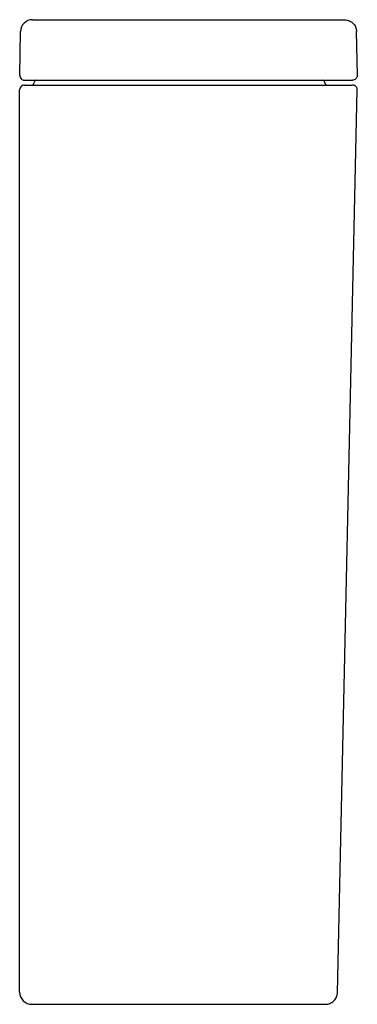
# Model space of a CAD drawing. Header units: millimetres. Extents: x 4444.307 to 4444.447, y 3044.531 to 3044.938.
import ezdxf

# ---------------------------------------------------------------- set-up
doc = ezdxf.new("R2010")
doc.units = ezdxf.units.MM
doc.layers.add('SANINDUSA', color=3, linetype='Continuous')

msp = doc.modelspace()

# ---------------------------------------------------------------- linework, layer by layer
at = {"layer": 'SANINDUSA'}
for p, q in [((4444.336872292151, 3044.938495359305), (4444.409499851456, 3044.938495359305)), ((4444.306907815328, 3044.915530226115), (4444.307222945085, 3044.933582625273)), ((4444.446683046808, 3044.915530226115), (4444.446367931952, 3044.933582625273)), ((4444.336872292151, 3044.911495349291), (4444.409289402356, 3044.911495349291)), ((4444.336872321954, 3044.913495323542), (4444.409499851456, 3044.913495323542)), ((4444.437337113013, 3044.913495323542), (4444.444683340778, 3044.913495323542)), ((4444.306872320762, 3044.53649533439), (4444.306872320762, 3044.909495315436)), ((4444.438479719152, 3044.536385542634), (4444.446673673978, 3044.909451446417)), ((4444.311872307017, 3044.531495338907), (4444.433480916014, 3044.531495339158))]:
    msp.add_line(p, q, dxfattribs=at)
for centre, radius, start, end in [((4444.312222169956, 3044.933495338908), 0.005000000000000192, 90, 178.9999999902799), ((4444.308907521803, 3044.915495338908), 0.001999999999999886, 179.0000000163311, 270), ((4444.308872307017, 3044.909495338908), 0.00200000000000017, 90, 179.9999990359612), ((4444.308872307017, 3044.909495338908), 0.00200000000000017, 90, 112.9566819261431), ((4444.311872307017, 3044.912495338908), 0.0009999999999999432, 270, 359.9999999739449), ((4444.313872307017, 3044.912495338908), 0.0009999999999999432, 90, 180.0000000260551), ((4444.432216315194, 3044.912497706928), 0.000997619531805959, 359.8638554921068, 89.8614231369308), ((4444.434211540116, 3044.912492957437), 0.0009976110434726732, 179.86336799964, 269.8619106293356), ((4444.311872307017, 3044.536495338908), 0.005000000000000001, 179.9999985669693, 270)]:
    msp.add_arc(centre, radius, start, end, dxfattribs=at)
for points, knots in [([(4444.312222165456, 3044.938495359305), (4444.312302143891, 3044.938495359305), (4444.312466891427, 3044.938495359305), (4444.313838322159, 3044.938495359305), (4444.316112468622, 3044.938495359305), (4444.319318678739, 3044.938495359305), (4444.323259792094, 3044.938495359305), (4444.327677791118, 3044.938495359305), (4444.332271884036, 3044.938495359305), (4444.335368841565, 3044.938495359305), (4444.336872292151, 3044.938495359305)], [0, 0, 0, 0, 0.1165161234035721, 0.2400115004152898, 0.3686408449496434, 0.50000020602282, 0.6313595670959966, 0.7599892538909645, 0.883484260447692, 1, 1, 1, 1]), ([(4444.409499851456, 3044.938495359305), (4444.410924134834, 3044.938495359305), (4444.41384763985, 3044.938495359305), (4444.418187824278, 3044.938495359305), (4444.422381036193, 3044.938495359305), (4444.426180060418, 3044.938495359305), (4444.429370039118, 3044.938495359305), (4444.431775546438, 3044.938495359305), (4444.433404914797, 3044.938495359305), (4444.433830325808, 3044.938495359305), (4444.434037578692, 3044.938495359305)], [0, 0, 0, 0, 0.1175218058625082, 0.2412269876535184, 0.3694274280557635, 0.4999998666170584, 0.6305727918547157, 0.75877342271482, 0.8824785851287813, 1, 1, 1, 1]), ([(4444.434037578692, 3044.938495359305), (4444.435171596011, 3044.938495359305), (4444.437439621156, 3044.938495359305), (4444.439665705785, 3044.938495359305), (4444.441106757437, 3044.938495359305), (4444.441281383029, 3044.938495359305), (4444.44136869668, 3044.938495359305)], [0, 0, 0, 0, 0.2500010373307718, 0.4999999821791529, 0.7499975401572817, 1, 1, 1, 1]), ([(4444.44136869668, 3044.938495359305), (4444.44206992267, 3044.938409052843), (4444.443527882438, 3044.938229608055), (4444.445193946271, 3044.936905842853), (4444.446178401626, 3044.93525543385), (4444.446306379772, 3044.934125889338), (4444.446367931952, 3044.933582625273)], [0, 0, 0, 0, 0.2704830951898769, 0.5623771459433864, 0.789521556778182, 1, 1, 1, 1]), ([(4444.446683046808, 3044.915530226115), (4444.446671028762, 3044.915343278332), (4444.446646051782, 3044.914954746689), (4444.446393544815, 3044.914401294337), (4444.445962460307, 3044.913910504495), (4444.445367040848, 3044.91356187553), (4444.444905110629, 3044.913516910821), (4444.444683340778, 3044.913495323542)], [0, 0, 0, 0, 0.1765873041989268, 0.3669995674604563, 0.5636351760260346, 0.7905039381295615, 1, 1, 1, 1]), ([(4444.308872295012, 3044.911495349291), (4444.308976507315, 3044.911495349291), (4444.30918493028, 3044.911495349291), (4444.310849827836, 3044.911495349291), (4444.313437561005, 3044.911495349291), (4444.316946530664, 3044.911495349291), (4444.321215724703, 3044.911495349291), (4444.326088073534, 3044.911495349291), (4444.331374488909, 3044.911495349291), (4444.335039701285, 3044.911495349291), (4444.336872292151, 3044.911495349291)], [0, 0, 0, 0, 0.1250143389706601, 0.2500267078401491, 0.3750350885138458, 0.5000381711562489, 0.6250350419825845, 0.7500267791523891, 0.8750144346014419, 1, 1, 1, 1]), ([(4444.308907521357, 3044.913495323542), (4444.308998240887, 3044.913495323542), (4444.309185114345, 3044.913495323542), (4444.310741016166, 3044.913495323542), (4444.313320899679, 3044.913495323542), (4444.316958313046, 3044.913495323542), (4444.321429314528, 3044.913495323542), (4444.326441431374, 3044.913495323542), (4444.331653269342, 3044.913495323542), (4444.335166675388, 3044.913495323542), (4444.336872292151, 3044.913495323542)], [0, 0, 0, 0, 0.1165159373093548, 0.240011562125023, 0.3686410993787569, 0.5000001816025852, 0.6313592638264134, 0.7599891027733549, 0.8834844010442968, 1, 1, 1, 1]), ([(4444.409289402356, 3044.911495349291), (4444.411005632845, 3044.911495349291), (4444.414441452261, 3044.911495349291), (4444.419416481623, 3044.911495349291), (4444.424054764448, 3044.911495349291), (4444.428186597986, 3044.911495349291), (4444.431691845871, 3044.911495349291), (4444.434416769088, 3044.911495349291), (4444.436368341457, 3044.911495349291), (4444.43688787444, 3044.911495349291), (4444.437148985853, 3044.911495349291)], [0, 0, 0, 0, 0.1248652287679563, 0.2499748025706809, 0.3746048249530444, 0.4998604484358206, 0.6243727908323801, 0.749677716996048, 0.8741908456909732, 1, 1, 1, 1]), ([(4444.409499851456, 3044.913495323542), (4444.411115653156, 3044.913495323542), (4444.414432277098, 3044.913495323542), (4444.419356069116, 3044.913495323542), (4444.424113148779, 3044.913495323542), (4444.428422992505, 3044.913495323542), (4444.432041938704, 3044.913495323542), (4444.434770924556, 3044.913495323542), (4444.436619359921, 3044.913495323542), (4444.437101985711, 3044.913495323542), (4444.437337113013, 3044.913495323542)], [0, 0, 0, 0, 0.1175216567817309, 0.2412270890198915, 0.3694275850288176, 0.5000000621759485, 0.6305722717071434, 0.7587732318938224, 0.8824783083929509, 1, 1, 1, 1]), ([(4444.437148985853, 3044.911495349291), (4444.438468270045, 3044.911495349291), (4444.441106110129, 3044.911495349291), (4444.443443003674, 3044.911495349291), (4444.444640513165, 3044.911495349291), (4444.444550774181, 3044.911495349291), (4444.444520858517, 3044.911495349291)], [0, 0, 0, 0, 0.2860535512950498, 0.571949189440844, 0.8573036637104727, 1, 1, 1, 1]), ([(4444.446673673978, 3044.909451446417), (4444.44665186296, 3044.909706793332), (4444.446618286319, 3044.910099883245), (4444.446372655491, 3044.910575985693), (4444.446114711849, 3044.910904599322), (4444.445791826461, 3044.911169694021), (4444.445321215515, 3044.911425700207), (4444.444928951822, 3044.911467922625), (4444.444674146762, 3044.911495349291)], [0, 0, 0, 0, 0.2391538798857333, 0.3681617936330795, 0.4999965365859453, 0.6318276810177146, 0.7608441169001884, 1, 1, 1, 1]), ([(4444.433480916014, 3044.531495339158), (4444.434101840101, 3044.531560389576), (4444.435056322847, 3044.531660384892), (4444.436207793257, 3044.532267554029), (4444.437002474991, 3044.532895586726), (4444.437647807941, 3044.533676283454), (4444.438280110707, 3044.534814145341), (4444.438401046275, 3044.535766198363), (4444.438479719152, 3044.536385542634)], [0, 0, 0, 0, 0.2397578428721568, 0.368555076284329, 0.5000000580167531, 0.6314458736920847, 0.7602424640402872, 1, 1, 1, 1])]:
    msp.add_open_spline(points, degree=3, knots=knots, dxfattribs=at)

doc.saveas('drawing.dxf')
